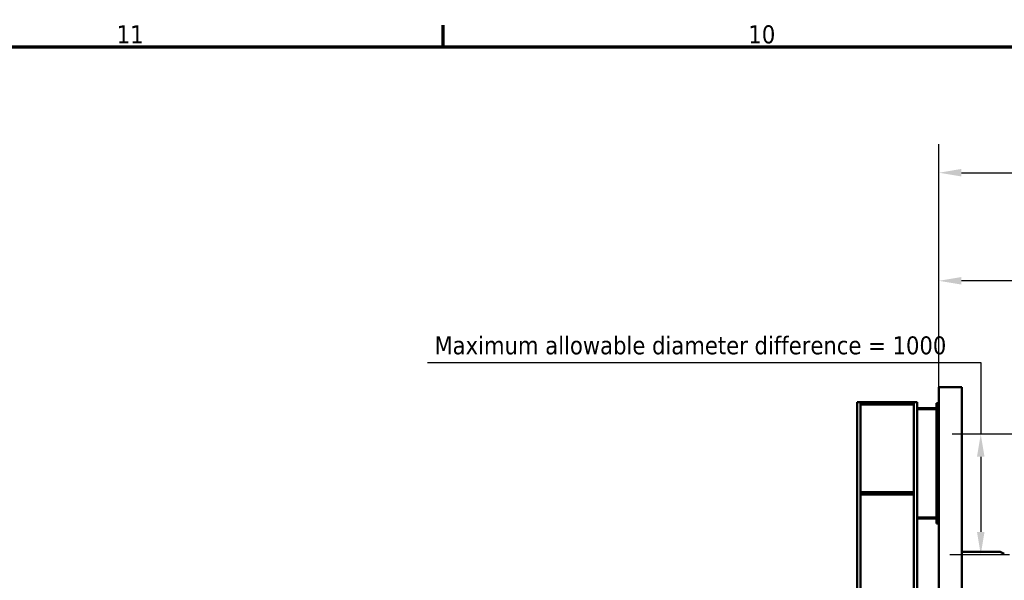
# Model space of a CAD drawing. Header units: millimetres. Extents: x -428974 to 63075, y -12164 to 49045.
# Tile 41 of 131: x 6987 to 15182, y 38610 to 43277. Entities that reach past the tile are written whole.
import ezdxf

# ---------------------------------------------------------------- set-up
doc = ezdxf.new("R2010")
doc.units = ezdxf.units.MM
doc.header["$LTSCALE"] = 75
for name, color, linetype, lineweight in [('Border (ISO)', 7, 'Continuous', 70), ('Dimension (ISO)', 7, 'Continuous', 25), ('Visible (ISO)', 7, 'Continuous', 50)]:
    doc.layers.add(name, color=color, linetype=linetype, lineweight=lineweight)
doc.styles.add('Label Text (ISO)', font='tahoma.ttf')
doc.styles.add('Note Text (ISO)', font='tahoma.ttf')
doc.dimstyles.new('Default (ISO)', dxfattribs={"dimscale": 75, "dimtxt": 2, "dimasz": 2.5, "dimexe": 3.175, "dimexo": 0, "dimgap": 0.762, "dimtad": 1, "dimrnd": 1e-08, "dimtxsty": 'Note Text (ISO)', "dimcen": 0.09, "dimdle": 10, "dimclrd": 256, "dimclre": 256, "dimclrt": 256, "dimazin": 2, "dimtfac": 1, "dimtmove": 0, "dimatfit": 3, "dimfxl": 1, "dimtolj": 1, "dimtzin": 0, "dimlwd": -1, "dimlwe": -1, "dimarcsym": 0})

# ---------------------------------------------------------------- blocks, each defined once
blk = doc.blocks.new('Borders Default Border')
at = {"layer": 'Border (ISO)'}
blk.add_line((140.17, 574), (140.17, 576.4), dxfattribs=at)
at = {"layer": 'Border (ISO)', "flags": 128}
blk.add_lwpolyline([(20, 20), (20, 574), (821, 574), (821, 20), (20, 20)], dxfattribs=at)
at = {"layer": 'Border (ISO)', "char_height": 2, "attachment_point": 7, "style": 'Label Text (ISO)'}
for s, insert in [('11', (103.92, 574.4)), ('10', (174.01, 574.36))]:
    blk.add_mtext(s, dxfattribs=dict(at, insert=insert))
blk = doc.blocks.new('*D8')
at = {"layer": 'Defpoints', "color": 0, "transparency": 16777216}
for p in [(38637.4, 42002.9), (38637.4, 39825.4), (14637.4, 38820.4)]:
    blk.add_point(p, dxfattribs=at)
at = {"layer": 'Dimension (ISO)', "transparency": 16777216}
for p, q in [((14637.4, 38820.4), (14637.4, 42241.1)), ((38637.4, 39825.4), (38637.4, 42241.1)), ((14824.9, 42002.9), (38449.9, 42002.9))]:
    blk.add_line(p, q, dxfattribs=at)
for points in [[(14824.9, 42034.2), (14824.9, 41971.7), (14637.4, 42002.9)], [(38449.9, 42034.2), (38449.9, 41971.7), (38637.4, 42002.9)]]:
    blk.add_solid(points, dxfattribs=at)
at = {"layer": 'Dimension (ISO)', "transparency": 16777216, "insert": (26365.5, 42216.3), "char_height": 150, "attachment_point": 1, "style": 'Note Text (ISO)'}
blk.add_mtext('\\A1;24000', dxfattribs=at)
blk = doc.blocks.new('*D9')
at = {"layer": 'Defpoints', "color": 0, "transparency": 16777216}
for p in [(38502.4, 39825.4), (14727.1, 38825.4), (14985.5, 38825.4)]:
    blk.add_point(p, dxfattribs=at)
at = {"layer": 'Dimension (ISO)', "transparency": 16777216}
for p, q in [((10381.7, 40423.2), (14985.5, 40423.2)), ((14985.5, 40423.2), (14985.5, 39825.4)), ((38502.4, 39825.4), (14747.4, 39825.4)), ((14985.5, 39637.9), (14985.5, 39012.9)), ((14727.1, 38825.4), (15223.6, 38825.4))]:
    blk.add_line(p, q, dxfattribs=at)
for points in [[(14954.3, 39637.9), (15016.8, 39637.9), (14985.5, 39825.4)], [(14954.3, 39012.9), (15016.8, 39012.9), (14985.5, 38825.4)]]:
    blk.add_solid(points, dxfattribs=at)
at = {"layer": 'Dimension (ISO)', "transparency": 16777216, "insert": (10438.9, 40640.2), "char_height": 150, "attachment_point": 1, "style": 'Note Text (ISO)'}
blk.add_mtext('\\A1;\\fTahoma|b0|i0;\\H149.0446;Maximum allowable diameter difference = 1000', dxfattribs=at)
blk = doc.blocks.new('*D10')
at = {"layer": 'Defpoints', "color": 0, "transparency": 16777216}
for p in [(14637.4, 41102.9), (14637.4, 38820.4), (17037.4, 36752.9)]:
    blk.add_point(p, dxfattribs=at)
at = {"layer": 'Dimension (ISO)', "transparency": 16777216}
for p, q in [((14637.4, 38820.4), (14637.4, 41341.1)), ((17037.4, 36752.9), (17037.4, 41341.1)), ((16849.9, 41102.9), (14824.9, 41102.9))]:
    blk.add_line(p, q, dxfattribs=at)
for points in [[(14824.9, 41134.2), (14824.9, 41071.7), (14637.4, 41102.9)], [(16849.9, 41134.2), (16849.9, 41071.7), (17037.4, 41102.9)]]:
    blk.add_solid(points, dxfattribs=at)
at = {"layer": 'Dimension (ISO)', "transparency": 16777216, "insert": (15621.8, 41316.3), "char_height": 150, "attachment_point": 1, "style": 'Note Text (ISO)'}
blk.add_mtext('\\A1;2400', dxfattribs=at)

msp = doc.modelspace()

# ---------------------------------------------------------------- linework, layer by layer
at = {"layer": 'Visible (ISO)'}
for p, q in [((14637.4167, 40218.3), (14637.4167, 40083.0337)), ((14827.4167, 40218.3), (14637.4167, 40218.3)), ((14827.4167, 40218.3), (14827.4167, 33741.3)), ((13957.4167, 40093.0337), (13985.4167, 40093.0337)), ((13957.4167, 38462.3597), (13957.4167, 40093.0337)), ((13985.4167, 38497.3597), (13985.4167, 40093.0337)), ((13985.4167, 40093.0337), (14429.4167, 40093.0337)), ((14429.4167, 40073.0337), (13985.4167, 40073.0337)), ((14429.4167, 40093.0337), (14457.4167, 40093.0337)), ((14429.4167, 34593.0337), (14429.4167, 40093.0337)), ((14457.4167, 34593.0337), (14457.4167, 40093.0337)), ((14627.4167, 40083.0337), (14617.4167, 40083.0337)), ((14617.4167, 39083.0337), (14617.4167, 40083.0337)), ((14627.4167, 40083.0337), (14627.4167, 39083.0337)), ((14627.4167, 39083.0337), (14627.4167, 40083.0337)), ((14627.4167, 40083.0337), (14637.4167, 40083.0337)), ((14637.4167, 40083.0337), (14637.4167, 39956.7544)), ((14457.4167, 40043.0337), (14617.4167, 40043.0337)), ((14617.4167, 40033.0337), (14457.4167, 40033.0337)), ((14637.4167, 39956.7544), (14637.4167, 34650.555)), ((13985.4167, 39343.0337), (14429.4167, 39343.0337)), ((14429.4167, 39323.0337), (13985.4167, 39323.0337)), ((14457.4167, 39133.0337), (14617.4167, 39133.0337)), ((14617.4167, 39123.0337), (14457.4167, 39123.0337)), ((14627.4167, 39083.0337), (14617.4167, 39083.0337)), ((14637.4167, 39083.0337), (14627.4167, 39083.0337)), ((14827.4167, 38845.432), (15146.0769, 38845.432)), ((15181.6154, 38828.7813), (15158.5769, 38842.0826))]:
    msp.add_line(p, q, dxfattribs=at)
msp.add_arc((15146.0769, 38820.432), 25, 60, 90, dxfattribs=at)

# ---------------------------------------------------------------- block references
at = {"xscale": 75, "yscale": 75, "zscale": 75}
msp.add_blockref('Borders Default Border', (0, 0), dxfattribs=at)

# ---------------------------------------------------------------- dimensions: what is measured, and where the dimension line sits
at = {"layer": 'Dimension (ISO)'}
for base, p1, p2, picture, middle in [((38637.4167, 42002.932), (14637.4167, 38820.432), (38637.4167, 39825.432), '*D8', (26637.4167, 42002.932)), ((14637.4167, 41102.932), (17037.4167, 36752.932), (14637.4167, 38820.432), '*D10', (15837.4167, 41102.932))]:
    dim = msp.add_linear_dim(base=base, p1=p1, p2=p2, angle=180, dimstyle='Default (ISO)', override={"dimgap": 0.762, "dimdec": 2, "dimtol": 0, "dimlim": 0, "dimtp": 0, "dimtm": 0, "dimtdec": 2, "dimtofl": 0, "dimatfit": 1}, dxfattribs=at)
    dim.commit()
    dim.dimension.update_dxf_attribs({"geometry": picture, "text_midpoint": middle, "dimtype": 160})
dim = msp.add_linear_dim(base=(14985.5058, 38825.432), p1=(38502.4167, 39825.432), p2=(14727.0613, 38825.432), angle=270, text='\\fTahoma|b0|i0;\\H149.0446;Maximum allowable diameter difference = <>', dimstyle='Default (ISO)', override={"dimgap": 0.762, "dimtih": 1, "dimtoh": 1, "dimdec": 2, "dimtol": 0, "dimlim": 0, "dimtp": 0, "dimtm": 0, "dimtdec": 2, "dimtofl": 0, "dimtmove": 1, "dimatfit": 2}, dxfattribs=at)
dim.commit()
dim.dimension.update_dxf_attribs({"geometry": '*D9', "text_midpoint": (14966.3466, 40423.1726), "dimtype": 160})

doc.saveas('drawing.dxf')
